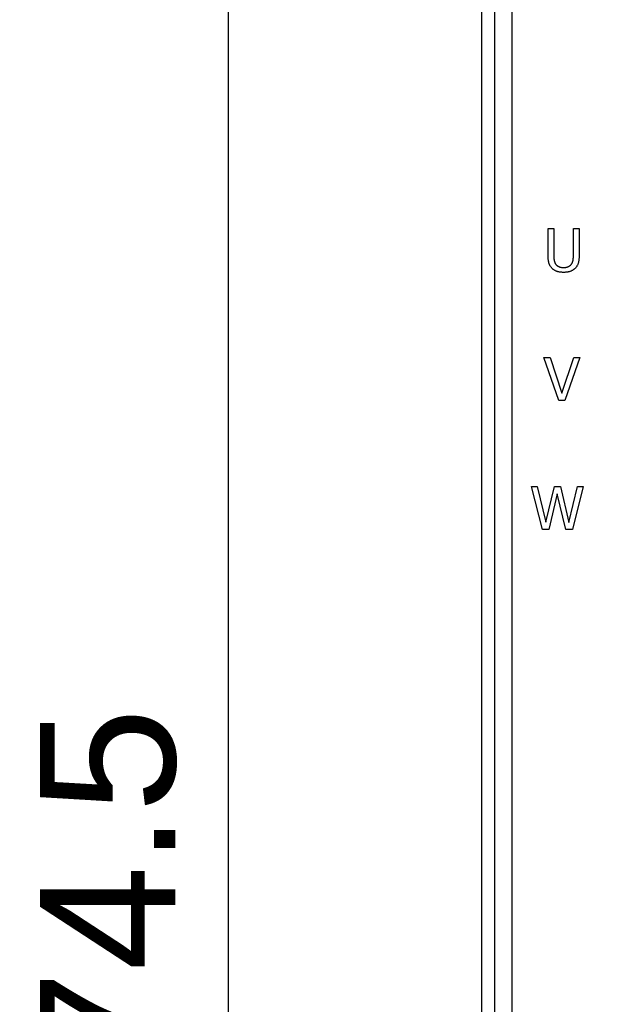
# Model space of a CAD drawing. Extents: x 12050 to 12411, y -1362 to -1020.
# Tile 3 of 36: x 12050 to 12085, y -1161 to -1103. Entities that reach past the tile are written whole.
import ezdxf

# ---------------------------------------------------------------- set-up
doc = ezdxf.new("R2010")
doc.units = 0
doc.layers.get('DEFPOINTS').update_dxf_attribs({"color": 8, "linetype": 'CONTINUOUS'})
doc.layers.add('2', color=2, linetype='CONTINUOUS')
doc.styles.get("Standard").update_dxf_attribs({"font": 'ARIAL.TTF'})
doc.dimstyles.new('ISO-25', dxfattribs={"dimtxt": 8, "dimasz": 8, "dimexe": 1, "dimexo": 1, "dimgap": 3, "dimtad": 1, "dimtxsty": 'STANDARD', "dimcen": 0, "dimclrd": 256, "dimclre": 256, "dimclrt": 2, "dimazin": 3, "dimtfac": 1, "dimtmove": 0, "dimatfit": 3})

# ---------------------------------------------------------------- blocks, each defined once
blk = doc.blocks.new('*D37')
at = {"layer": '2', "color": 7}
for p, q in [((12084.709, -1070.48), (12061.747, -1070.48)), ((12062.747, -1078.48), (12062.747, -1236.98)), ((12107.02, -1244.98), (12061.747, -1244.98))]:
    blk.add_line(p, q, dxfattribs=at)
for points in [[(12061.414, -1078.48), (12064.08, -1078.48), (12062.747, -1070.48)], [(12061.414, -1236.98), (12064.08, -1236.98), (12062.747, -1244.98)]]:
    blk.add_solid(points, dxfattribs=at)
at = {"layer": 'DEFPOINTS', "color": 0}
for p in [(12085.709, -1070.48), (12062.747, -1244.98), (12108.02, -1244.98)]:
    blk.add_point(p, dxfattribs=at)
at = {"layer": '2', "color": 7, "insert": (12055.662, -1157.73), "char_height": 8, "attachment_point": 5, "rotation": 90}
blk.add_mtext('174.5', dxfattribs=at)

msp = doc.modelspace()

# ---------------------------------------------------------------- linework, layer by layer
at = {"layer": '2', "color": 7}
for p, q in [((12077.72, -1078.469), (12077.72, -1222.491)), ((12078.48, -1079.229), (12078.48, -1173.28)), ((12079.533, -1173.28), (12079.533, -1079.229)), ((12081.647, -1117.025), (12081.647, -1115.44)), ((12081.647, -1115.44), (12081.984, -1115.44)), ((12081.984, -1115.44), (12081.984, -1117.025)), ((12083.147, -1117.033), (12083.147, -1115.44)), ((12083.147, -1115.44), (12083.485, -1115.44)), ((12083.485, -1115.44), (12083.485, -1117.025)), ((12082.281, -1125.6), (12081.406, -1123.06)), ((12081.406, -1123.06), (12081.768, -1123.06)), ((12081.768, -1123.06), (12082.472, -1125.17)), ((12082.472, -1125.17), (12083.176, -1123.06)), ((12083.52, -1123.06), (12082.645, -1125.6)), ((12083.176, -1123.06), (12083.52, -1123.06)), ((12082.645, -1125.6), (12082.281, -1125.6)), ((12081.314, -1133.22), (12080.666, -1130.68)), ((12080.666, -1130.68), (12081.013, -1130.68)), ((12081.013, -1130.68), (12081.524, -1132.786)), ((12081.524, -1132.786), (12082.03, -1130.68)), ((12082.03, -1130.68), (12082.374, -1130.68)), ((12082.374, -1130.68), (12082.885, -1132.811)), ((12082.885, -1132.811), (12083.393, -1130.68)), ((12083.724, -1130.68), (12083.086, -1133.22)), ((12083.393, -1130.68), (12083.724, -1130.68)), ((12082.191, -1131.113), (12081.689, -1133.22)), ((12082.707, -1133.22), (12082.191, -1131.113)), ((12081.689, -1133.22), (12081.314, -1133.22)), ((12083.086, -1133.22), (12082.707, -1133.22))]:
    msp.add_line(p, q, dxfattribs=at)
at = {"layer": '2', "color": 7, "flags": 128}
for points in [[(12081.89, -1117.799), (12081.868, -1117.777), (12081.847, -1117.754), (12081.828, -1117.73), (12081.809, -1117.705), (12081.792, -1117.68), (12081.776, -1117.654), (12081.761, -1117.627), (12081.746, -1117.6), (12081.734, -1117.571), (12081.722, -1117.542), (12081.711, -1117.513), (12081.701, -1117.482), (12081.693, -1117.451), (12081.685, -1117.418), (12081.677, -1117.384), (12081.671, -1117.349), (12081.665, -1117.313), (12081.66, -1117.275), (12081.656, -1117.237), (12081.653, -1117.197), (12081.65, -1117.156), (12081.648, -1117.113), (12081.647, -1117.07), (12081.647, -1117.025)], [(12081.984, -1117.025), (12081.984, -1117.054), (12081.985, -1117.083), (12081.986, -1117.11), (12081.987, -1117.137), (12081.988, -1117.163), (12081.99, -1117.188), (12081.992, -1117.212), (12081.994, -1117.236), (12081.997, -1117.258), (12082, -1117.28), (12082.003, -1117.301), (12082.007, -1117.322), (12082.011, -1117.341), (12082.016, -1117.361), (12082.021, -1117.38), (12082.027, -1117.399), (12082.033, -1117.417), (12082.04, -1117.435), (12082.047, -1117.453), (12082.055, -1117.471), (12082.064, -1117.488), (12082.073, -1117.505), (12082.083, -1117.521), (12082.093, -1117.538)], [(12083.038, -1117.538), (12083.049, -1117.521), (12083.058, -1117.505), (12083.068, -1117.488), (12083.076, -1117.471), (12083.084, -1117.453), (12083.092, -1117.436), (12083.099, -1117.418), (12083.105, -1117.399), (12083.111, -1117.38), (12083.116, -1117.362), (12083.121, -1117.342), (12083.125, -1117.323), (12083.128, -1117.303), (12083.132, -1117.282), (12083.135, -1117.26), (12083.137, -1117.238), (12083.14, -1117.215), (12083.142, -1117.191), (12083.143, -1117.167), (12083.145, -1117.142), (12083.146, -1117.116), (12083.147, -1117.089), (12083.147, -1117.062), (12083.147, -1117.033)], [(12083.485, -1117.025), (12083.484, -1117.069), (12083.483, -1117.112), (12083.482, -1117.153), (12083.479, -1117.194), (12083.476, -1117.233), (12083.471, -1117.272), (12083.467, -1117.309), (12083.461, -1117.345), (12083.455, -1117.381), (12083.448, -1117.415), (12083.44, -1117.448), (12083.431, -1117.48), (12083.422, -1117.511), (12083.411, -1117.542), (12083.399, -1117.571), (12083.387, -1117.6), (12083.372, -1117.628), (12083.357, -1117.655), (12083.341, -1117.681), (12083.323, -1117.706), (12083.305, -1117.731), (12083.285, -1117.754), (12083.264, -1117.777), (12083.242, -1117.799)], [(12082.565, -1118.034), (12082.528, -1118.033), (12082.492, -1118.032), (12082.456, -1118.03), (12082.422, -1118.027), (12082.388, -1118.024), (12082.355, -1118.019), (12082.323, -1118.014), (12082.291, -1118.008), (12082.261, -1118.001), (12082.231, -1117.993), (12082.202, -1117.985), (12082.174, -1117.975), (12082.146, -1117.965), (12082.119, -1117.954), (12082.093, -1117.942), (12082.068, -1117.93), (12082.043, -1117.916), (12082.019, -1117.902), (12081.996, -1117.887), (12081.973, -1117.871), (12081.951, -1117.854), (12081.93, -1117.837), (12081.91, -1117.818), (12081.89, -1117.799)], [(12082.093, -1117.538), (12082.105, -1117.555), (12082.117, -1117.571), (12082.13, -1117.586), (12082.144, -1117.601), (12082.159, -1117.615), (12082.174, -1117.628), (12082.189, -1117.641), (12082.206, -1117.653), (12082.223, -1117.664), (12082.241, -1117.674), (12082.259, -1117.684), (12082.279, -1117.693), (12082.299, -1117.702), (12082.319, -1117.709), (12082.341, -1117.716), (12082.363, -1117.722), (12082.385, -1117.728), (12082.409, -1117.733), (12082.433, -1117.737), (12082.458, -1117.74), (12082.484, -1117.742), (12082.51, -1117.744), (12082.537, -1117.745), (12082.565, -1117.746)], [(12082.565, -1117.746), (12082.591, -1117.745), (12082.617, -1117.744), (12082.642, -1117.742), (12082.667, -1117.74), (12082.691, -1117.737), (12082.715, -1117.733), (12082.738, -1117.728), (12082.761, -1117.722), (12082.783, -1117.716), (12082.805, -1117.709), (12082.826, -1117.702), (12082.847, -1117.693), (12082.867, -1117.684), (12082.886, -1117.674), (12082.905, -1117.664), (12082.923, -1117.653), (12082.94, -1117.641), (12082.956, -1117.628), (12082.972, -1117.615), (12082.987, -1117.601), (12083.001, -1117.586), (12083.014, -1117.571), (12083.026, -1117.555), (12083.038, -1117.538)], [(12083.242, -1117.799), (12083.221, -1117.819), (12083.2, -1117.837), (12083.179, -1117.855), (12083.157, -1117.872), (12083.134, -1117.888), (12083.111, -1117.903), (12083.087, -1117.917), (12083.063, -1117.931), (12083.038, -1117.944), (12083.012, -1117.955), (12082.986, -1117.966), (12082.96, -1117.976), (12082.933, -1117.985), (12082.904, -1117.994), (12082.875, -1118.001), (12082.845, -1118.008), (12082.813, -1118.014), (12082.781, -1118.019), (12082.747, -1118.024), (12082.713, -1118.027), (12082.677, -1118.03), (12082.641, -1118.032), (12082.603, -1118.033), (12082.565, -1118.034)]]:
    msp.add_lwpolyline(points, dxfattribs=at)

# ---------------------------------------------------------------- dimensions: what is measured, and where the dimension line sits
at = {"layer": '2', "color": 7}
dim = msp.add_linear_dim(base=(12062.747, -1244.98), p1=(12085.709, -1070.48), p2=(12108.02, -1244.98), angle=90, dimstyle='ISO-25', override={"dimclrd": 7, "dimclre": 7, "dimclrt": 7}, dxfattribs=at)
dim.commit()
dim.dimension.update_dxf_attribs({"geometry": '*D37', "text_midpoint": (12055.662, -1157.73)})

doc.saveas('drawing.dxf')
